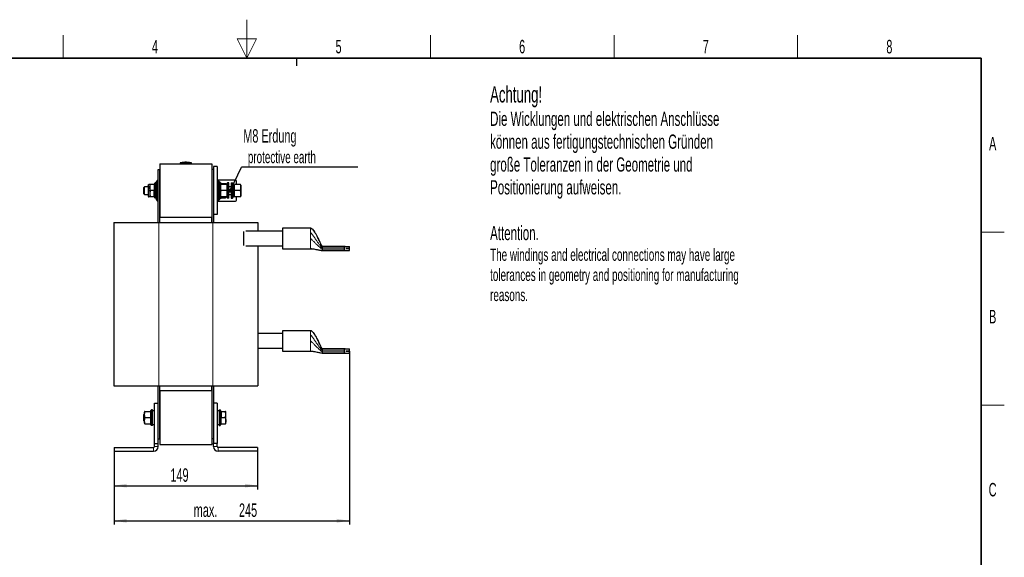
# Model space of a CAD drawing. Header units: millimetres. Extents: x 5 to 418, y 2 to 292.
# Tile 16 of 16: x 158 to 414, y 153 to 292. Entities that reach past the tile are written whole.
import ezdxf

# ---------------------------------------------------------------- set-up
doc = ezdxf.new("R2010")
doc.units = ezdxf.units.MM
doc.layers.add('SLD-0', color=7, linetype='Continuous')
doc.styles.add('SLDTEXTSTYLE0', font='TXT', dxfattribs={"width": 0.605})
doc.dimstyles.new('SLDDIMSTYLE2', dxfattribs={"dimtxt": 3.5, "dimasz": 3.302, "dimexe": 0, "dimexo": 0.0625, "dimgap": 0.875, "dimtad": 1, "dimdec": 0, "dimlfac": 4, "dimrnd": 1e-09, "dimzin": 12, "dimdsep": 46, "dimtxsty": 'SLDTEXTSTYLE0', "dimsah": 1, "dimcen": 0.09, "dimadec": 0, "dimazin": 3, "dimtfac": 1, "dimtofl": 0, "dimtmove": 0, "dimatfit": 3, "dimfxl": 1, "dimfrac": 2, "dimtolj": 1, "dimtzin": 12, "dimarcsym": 0})
doc.dimstyles.new('SLDDIMSTYLE3', dxfattribs={"dimtxt": 0.18, "dimasz": 1.016, "dimexe": 0, "dimexo": 0.0625, "dimgap": 0, "dimtad": 0, "dimtih": 1, "dimtoh": 1, "dimdec": 0, "dimrnd": 1e-09, "dimzin": 0, "dimdsep": 46, "dimtxsty": 'Standard', "dimblk1": 'DOT', "dimblk2": 'DOT', "dimsah": 1, "dimcen": 0.09, "dimadec": 0, "dimazin": 0, "dimtfac": 1.016, "dimtdec": 0, "dimtofl": 0, "dimtmove": 0, "dimatfit": 3, "dimldrblk": 'DOT', "dimfxl": 1, "dimfrac": 2, "dimtolj": 1, "dimtzin": 0, "dimarcsym": 0})

# ---------------------------------------------------------------- blocks, each defined once
blk = doc.blocks.new('_D_3')
at = {"layer": 'SLD-0'}
for p, q in [((182.47, 180.23), (182.47, 170.29)), ((219.79, 180.23), (219.79, 170.29)), ((182.47, 171.29), (219.79, 171.29))]:
    blk.add_line(p, q, dxfattribs=at)
for points in [[(182.47, 171.29), (185.77, 170.78), (185.77, 171.79)], [(219.79, 171.29), (216.49, 171.79), (216.49, 170.78)]]:
    blk.add_solid(points, dxfattribs=at)
at = {"layer": 'SLD-0', "insert": (197.12, 175.8), "char_height": 3.5, "attachment_point": 1, "style": 'SLDTEXTSTYLE0'}
blk.add_mtext('149', dxfattribs=at)
blk = doc.blocks.new('_D_4')
at = {"layer": 'SLD-0'}
for p, q in [((243.69, 206.32), (243.69, 161.16)), ((182.47, 180.23), (182.47, 161.16)), ((182.47, 162.16), (243.69, 162.16))]:
    blk.add_line(p, q, dxfattribs=at)
for points in [[(182.47, 162.16), (185.77, 161.65), (185.77, 162.67)], [(243.69, 162.16), (240.39, 162.67), (240.39, 161.65)]]:
    blk.add_solid(points, dxfattribs=at)
at = {"layer": 'SLD-0', "char_height": 3.5, "attachment_point": 1, "style": 'SLDTEXTSTYLE0'}
for s, insert in [('245', (214.95, 166.67)), ('max.', (203.19, 166.67))]:
    blk.add_mtext(s, dxfattribs=dict(at, insert=insert))
blk = doc.blocks.new('SW_NOTE_0')
at = {"layer": 'SLD-0', "color": 0}
blk.add_line((30.23, 0), (0, 0), dxfattribs=at)
at = {"layer": 'SLD-0', "color": 0, "attachment_point": 1, "style": 'SLDTEXTSTYLE0'}
for s, insert, char_height in [('M8 Erdung', (0.45, 9.85), 3.5), ('protective earth', (1.64, 4.18), 3.175)]:
    blk.add_mtext(s, dxfattribs=dict(at, insert=insert, char_height=char_height))
blk = doc.blocks.new('_Dot')
at = {"color": 0, "linetype": 'ByBlock', "lineweight": -2}
blk.add_line((-0.5, 0), (-1, 0), dxfattribs=at)
at = {"color": 0, "linetype": 'ByBlock', "const_width": 0.5}
blk.add_lwpolyline([(-0.25, 0, 1), (0.25, 0, 1)], format="xyb", close=True, dxfattribs=at)

msp = doc.modelspace()

# ---------------------------------------------------------------- linework, layer by layer
at = {"color": 7, "linetype": 'Continuous', "lineweight": 25}
for p, q in [((194.3408, 255.0342), (194.3408, 241.0342)), ((194.3408, 255.0342), (207.9158, 255.0342)), ((199.6283, 255.0342), (199.6283, 255.1122)), ((200.1592, 255.3336), (199.7638, 255.3028)), ((200.6107, 255.3837), (200.1466, 255.3555)), ((200.6917, 255.3444), (200.1585, 255.3224)), ((200.1585, 255.3385), (200.6917, 255.3444)), ((200.1585, 255.3385), (200.1585, 255.3334)), ((200.1585, 255.3054), (200.1585, 255.3004)), ((200.6924, 255.3783), (200.218, 255.3561)), ((200.8926, 255.3773), (201.9705, 255.3624)), ((201.0671, 255.3501), (202.0618, 255.3408)), ((202.0618, 255.3243), (201.0671, 255.3501)), ((202.0618, 255.3358), (201.3692, 255.3423)), ((202.0736, 255.3595), (201.6102, 255.3858)), ((202.4927, 255.3028), (202.061, 255.3364)), ((202.0618, 255.3408), (202.0618, 255.3358)), ((202.0618, 255.3063), (202.0618, 255.3013)), ((202.6283, 255.0342), (202.6283, 255.1122)), ((207.9158, 255.0342), (207.9158, 241.0342)), ((209.2908, 254.2842), (208.2908, 254.2842)), ((208.2908, 254.2842), (208.2908, 241.7842)), ((209.2908, 254.2842), (209.2908, 241.7842)), ((193.9658, 239.7842), (193.9658, 253.5092)), ((193.9658, 253.5092), (194.3408, 253.5092)), ((194.3408, 239.7842), (194.3408, 253.5092)), ((207.9158, 253.5092), (207.9158, 239.7842)), ((208.2908, 253.5092), (207.9158, 253.5092)), ((190.3825, 249.0342), (190.1908, 248.8425)), ((190.1908, 247.226), (190.1908, 248.8425)), ((191.3658, 249.0342), (190.3825, 249.0342)), ((190.3825, 247.0342), (190.3825, 249.0342)), ((191.3658, 249.4842), (191.4126, 249.6592)), ((191.3658, 249.4842), (191.3658, 246.5842)), ((191.4126, 249.6592), (191.48, 249.6592)), ((191.697, 249.6592), (191.48, 249.6592)), ((191.7408, 248.8467), (191.8322, 249.6592)), ((191.7408, 249.6592), (191.7408, 248.8467)), ((191.7408, 248.8467), (191.7408, 247.2217)), ((191.8322, 248.0342), (191.7408, 248.8467)), ((192.9158, 249.6592), (191.8322, 249.6592)), ((192.9158, 249.6592), (192.9158, 248.0342)), ((192.9515, 249.6592), (192.9158, 249.6592)), ((193.0658, 249.488), (192.9158, 249.5746)), ((192.9515, 249.6592), (192.9607, 249.5486)), ((193.0646, 249.4887), (193.0189, 249.6592)), ((193.0658, 249.9342), (193.1658, 250.0342)), ((193.0658, 246.1342), (193.0658, 249.9342)), ((193.1658, 246.0342), (193.1658, 250.0342)), ((193.4658, 250.0342), (193.1658, 250.0342)), ((193.7158, 250.6592), (193.4658, 250.4092)), ((193.4658, 245.6592), (193.4658, 250.4092)), ((193.9658, 250.6592), (193.7158, 250.6592)), ((193.7158, 250.6592), (193.7158, 245.4092)), ((209.2908, 250.7842), (209.5344, 250.7842)), ((209.5408, 250.6592), (209.2908, 250.6592)), ((209.5344, 250.6592), (209.5344, 250.7842)), ((214.0783, 250.7842), (209.5344, 250.7842)), ((209.7908, 250.4092), (209.5408, 250.6592)), ((209.5408, 248.0342), (209.5408, 250.6592)), ((209.7908, 250.4092), (209.7908, 248.0342)), ((209.7998, 250.1405), (209.7908, 250.1405)), ((209.7908, 250.0342), (210.0908, 250.0342)), ((209.7998, 250.1405), (209.7998, 250.0342)), ((210.1408, 250.1405), (209.7998, 250.1405)), ((210.0908, 250.0342), (210.0908, 246.0342)), ((210.1908, 249.9342), (210.0908, 250.0342)), ((210.1408, 250.1405), (210.1408, 249.9842)), ((210.1908, 249.9342), (210.1908, 246.1342)), ((210.1908, 249.4842), (210.2376, 249.6592)), ((210.1919, 249.4887), (210.1908, 249.488)), ((210.305, 249.6592), (210.2376, 249.6592)), ((211.7765, 249.6592), (210.305, 249.6592)), ((210.3408, 249.9106), (211.4243, 249.9106)), ((210.3408, 249.6592), (210.3408, 249.9106)), ((211.5158, 249.6592), (211.4243, 249.9106)), ((211.4243, 249.9106), (211.4733, 249.6592)), ((211.7765, 249.6592), (211.8437, 249.6592)), ((211.8908, 249.4842), (211.8439, 249.6592)), ((211.8908, 249.9342), (211.9908, 250.0342)), ((211.8908, 246.1342), (211.8908, 249.9342)), ((211.9908, 246.0342), (211.9908, 250.0342)), ((212.2908, 250.0342), (211.9908, 250.0342)), ((212.2908, 246.0342), (212.2908, 250.0342)), ((212.9658, 249.0342), (212.2908, 249.0342)), ((212.9658, 250.0342), (213.2658, 250.0342)), ((212.9658, 250.0342), (212.9658, 246.0342)), ((213.2658, 250.0342), (213.2658, 246.0342)), ((213.3658, 249.9342), (213.2658, 250.0342)), ((213.3658, 249.9342), (213.3658, 246.1342)), ((213.5658, 249.6592), (213.3658, 249.6592)), ((213.5658, 246.4092), (213.5658, 249.6592)), ((213.7158, 249.0842), (213.5658, 249.6592)), ((213.7158, 249.4842), (213.7626, 249.6592)), ((213.7158, 249.4842), (213.7158, 246.5842)), ((213.7626, 249.6592), (213.83, 249.6592)), ((215.3015, 249.6592), (213.83, 249.6592)), ((214.3283, 249.6592), (214.3283, 250.5342)), ((215.4158, 249.4842), (215.3689, 249.6592)), ((215.4158, 249.4842), (215.4158, 246.7785)), ((190.1908, 247.226), (190.3825, 247.0342)), ((190.3825, 247.0342), (191.3658, 247.0342)), ((191.3658, 246.5842), (191.4126, 246.4092)), ((191.4126, 246.4092), (191.48, 246.4092)), ((191.7408, 248.0342), (191.48, 248.0342)), ((191.697, 246.4092), (191.48, 246.4092)), ((191.8322, 248.0342), (191.7408, 247.2217)), ((191.7408, 247.2217), (191.8322, 246.4092)), ((191.7408, 247.2217), (191.7408, 246.4092)), ((192.9158, 248.0342), (191.8322, 248.0342)), ((192.9158, 246.4092), (191.8322, 246.4092)), ((192.9158, 246.4092), (192.9158, 248.0342)), ((192.9158, 246.4939), (193.0658, 246.5805)), ((192.9515, 246.4092), (192.9158, 246.4092)), ((192.9607, 246.5198), (192.9515, 246.4092)), ((193.0189, 246.4092), (193.0646, 246.5798)), ((193.0658, 246.1342), (193.1658, 246.0342)), ((193.4658, 246.0342), (193.1658, 246.0342)), ((209.5408, 245.4092), (209.5408, 248.0342)), ((209.7908, 248.0342), (209.7908, 245.6592)), ((209.7908, 246.0342), (210.0908, 246.0342)), ((209.7998, 245.928), (209.7908, 245.928)), ((209.7998, 246.0342), (209.7998, 245.928)), ((210.1408, 245.928), (209.7998, 245.928)), ((210.1908, 246.1342), (210.0908, 246.0342)), ((210.1408, 246.0842), (210.1408, 245.928)), ((210.1908, 246.5842), (210.2376, 246.4092)), ((210.1908, 246.5805), (210.1919, 246.5798)), ((210.305, 246.4092), (210.2376, 246.4092)), ((211.7765, 248.0342), (210.305, 248.0342)), ((211.7765, 246.4092), (210.305, 246.4092)), ((210.3408, 246.4092), (210.3408, 246.1578)), ((210.3408, 246.1578), (211.4243, 246.1578)), ((211.4243, 246.1578), (211.5158, 246.4092)), ((211.4243, 246.1578), (211.4733, 246.4092)), ((211.7765, 246.4092), (211.8437, 246.4092)), ((211.8439, 246.4092), (211.8908, 246.5842)), ((211.8908, 246.1342), (211.9908, 246.0342)), ((212.2908, 246.0342), (211.9908, 246.0342)), ((212.2908, 247.0342), (212.9658, 247.0342)), ((212.9658, 246.0342), (213.2658, 246.0342)), ((213.3658, 246.1342), (213.2658, 246.0342)), ((213.5658, 246.4092), (213.3658, 246.4092)), ((213.7158, 246.9842), (213.5658, 246.4092)), ((213.7158, 246.5842), (213.7626, 246.4092)), ((213.7626, 246.4092), (213.83, 246.4092)), ((215.3015, 248.0342), (213.83, 248.0342)), ((215.3015, 246.4092), (213.83, 246.4092)), ((214.3283, 245.5342), (214.3283, 246.4092)), ((215.3689, 246.4092), (215.4158, 246.5842)), ((215.4158, 246.7785), (215.4158, 246.5842)), ((193.4658, 245.6592), (193.7158, 245.4092)), ((193.7158, 245.4092), (193.9658, 245.4092)), ((209.2908, 245.4092), (209.5408, 245.4092)), ((209.2908, 245.2842), (209.5344, 245.2842)), ((209.5344, 245.2842), (209.5344, 245.4092)), ((209.5344, 245.2842), (214.0783, 245.2842)), ((209.5408, 245.4092), (209.7908, 245.6592)), ((207.9158, 241.0342), (194.3408, 241.0342)), ((194.3408, 239.7842), (194.3408, 241.0342)), ((207.9158, 239.7842), (207.9158, 241.0342)), ((209.2908, 241.7842), (208.2908, 241.7842)), ((208.2908, 241.7842), (208.2908, 239.7842)), ((182.3783, 239.7842), (182.3783, 197.2342)), ((182.3783, 239.7842), (194.1283, 239.7842)), ((194.1283, 239.7842), (208.1283, 239.7842)), ((208.1283, 239.7842), (219.8783, 239.7842)), ((219.8783, 239.7842), (219.8783, 237.4989)), ((233.5658, 238.2614), (226.3158, 238.2614)), ((226.3158, 238.2614), (226.3158, 232.9364)), ((216.1283, 237.392), (216.1283, 233.8058)), ((226.3158, 237.4989), (216.7551, 237.4989)), ((216.7551, 233.6989), (226.3158, 233.6989)), ((219.8783, 233.6989), (219.8783, 197.2342)), ((242.6075, 233.5114), (236.6908, 233.5114)), ((242.3445, 233.1531), (242.3445, 232.7947)), ((242.6075, 233.5114), (243.6908, 233.5114)), ((243.6908, 232.9751), (243.6908, 233.5114)), ((226.3158, 232.9364), (233.5658, 232.9364)), ((236.6908, 232.4364), (242.6075, 232.4364)), ((242.6075, 232.4364), (243.6908, 232.4364)), ((242.725, 232.9726), (242.725, 232.9751)), ((242.725, 232.9751), (243.6908, 232.9751)), ((243.6908, 232.9726), (242.725, 232.9726)), ((243.6908, 232.4364), (243.6908, 232.9726)), ((226.3158, 210.8421), (219.8783, 210.8421)), ((233.5658, 211.6046), (226.3158, 211.6046)), ((226.3158, 211.6046), (226.3158, 206.2796)), ((219.8783, 207.0421), (226.3158, 207.0421)), ((226.3158, 206.2796), (233.5658, 206.2796)), ((242.6075, 206.8546), (236.6908, 206.8546)), ((236.6908, 205.7796), (242.6075, 205.7796)), ((242.3445, 206.4963), (242.3445, 206.1379)), ((242.6075, 206.8546), (243.6908, 206.8546)), ((242.6075, 205.7796), (243.6908, 205.7796)), ((242.725, 206.3159), (242.725, 206.3184)), ((242.725, 206.3184), (243.6908, 206.3184)), ((243.6908, 206.3159), (242.725, 206.3159)), ((243.6908, 206.3184), (243.6908, 206.8546)), ((243.6908, 205.7796), (243.6908, 206.3159)), ((182.3783, 197.2342), (194.1283, 197.2342)), ((193.9658, 192.7342), (193.9658, 197.2342)), ((194.1283, 197.2342), (208.1283, 197.2342)), ((194.3408, 183.5092), (194.3408, 197.2342)), ((194.3408, 195.9842), (194.3408, 197.2342)), ((207.9158, 197.2342), (207.9158, 183.5092)), ((207.9158, 195.9842), (207.9158, 197.2342)), ((208.1283, 197.2342), (219.8783, 197.2342)), ((208.2908, 197.2342), (208.2908, 192.7342)), ((207.9158, 195.9842), (194.3408, 195.9842)), ((194.3408, 195.9842), (194.3408, 181.9842)), ((207.9158, 195.9842), (207.9158, 181.9842)), ((192.9658, 182.2342), (192.9658, 192.7342)), ((192.9658, 192.7342), (193.9658, 192.7342)), ((193.9658, 182.2342), (193.9658, 192.7342)), ((209.2908, 192.7342), (208.2908, 192.7342)), ((208.2908, 192.7342), (208.2908, 182.2342)), ((209.2908, 192.7342), (209.2908, 182.2342)), ((190.3658, 189.9675), (190.1908, 189.7925)), ((190.1908, 188.9842), (190.1908, 189.7925)), ((190.4126, 190.6092), (190.3658, 190.4342)), ((190.3658, 190.24), (190.3658, 190.4342)), ((190.3658, 187.5342), (190.3658, 190.24)), ((190.48, 190.6092), (190.4128, 190.6092)), ((190.48, 190.6092), (191.9515, 190.6092)), ((191.9515, 190.6092), (192.0189, 190.6092)), ((192.0658, 190.4342), (192.0189, 190.6092)), ((192.0658, 190.8842), (192.1658, 190.9842)), ((192.0658, 187.0842), (192.0658, 190.8842)), ((192.1658, 186.9842), (192.1658, 190.9842)), ((192.4658, 190.9842), (192.1658, 190.9842)), ((192.4658, 186.9842), (192.4658, 190.9842)), ((192.9658, 190.7342), (192.4658, 190.7342)), ((209.7908, 190.7342), (209.2908, 190.7342)), ((209.7908, 190.9842), (210.0908, 190.9842)), ((209.7908, 190.9842), (209.7908, 186.9842)), ((210.0908, 190.9842), (210.0908, 186.9842)), ((210.1908, 190.8842), (210.0908, 190.9842)), ((210.1908, 190.8842), (210.1908, 187.0842)), ((210.3408, 190.5246), (210.1908, 190.438)), ((210.3408, 190.6092), (210.3408, 188.9842)), ((210.3408, 190.6092), (211.4243, 190.6092)), ((211.5158, 189.7967), (211.4243, 190.6092)), ((211.4243, 188.9842), (211.5158, 189.7967)), ((211.5158, 189.7967), (211.5158, 190.6092)), ((211.5158, 188.1717), (211.5158, 189.7967)), ((190.1908, 188.176), (190.1908, 188.9842)), ((190.1908, 188.176), (190.3658, 188.001)), ((190.3658, 187.5342), (190.4126, 187.3592)), ((190.48, 187.3592), (190.4128, 187.3592)), ((190.48, 188.9842), (191.9515, 188.9842)), ((190.48, 187.3592), (191.9515, 187.3592)), ((191.9515, 187.3592), (192.0189, 187.3592)), ((192.0658, 187.5342), (192.0189, 187.3592)), ((192.0658, 187.0842), (192.1658, 186.9842)), ((192.4658, 186.9842), (192.1658, 186.9842)), ((192.4658, 187.2342), (192.9658, 187.2342)), ((209.2908, 187.2342), (209.7908, 187.2342)), ((209.7908, 186.9842), (210.0908, 186.9842)), ((210.1908, 187.0842), (210.0908, 186.9842)), ((210.1908, 187.5305), (210.3408, 187.4439)), ((210.3408, 188.9842), (211.4243, 188.9842)), ((210.3408, 187.3592), (210.3408, 188.9842)), ((210.3408, 187.3592), (211.4243, 187.3592)), ((211.4243, 188.9842), (211.5158, 188.1717)), ((211.5158, 188.1717), (211.4243, 187.3592)), ((211.5158, 187.3592), (211.5158, 188.1717)), ((192.9658, 182.2342), (193.9658, 182.2342)), ((192.9658, 181.4842), (192.9658, 182.2342)), ((193.9658, 183.5092), (194.3408, 183.5092)), ((193.9658, 181.4842), (193.9658, 182.2342)), ((194.3408, 181.9842), (207.9158, 181.9842)), ((208.2908, 183.5092), (207.9158, 183.5092)), ((208.2908, 181.4842), (208.2908, 182.2342)), ((209.2908, 182.2342), (208.2908, 182.2342)), ((209.2908, 181.4842), (209.2908, 182.2342)), ((182.4658, 181.2342), (182.4658, 180.2342)), ((182.4658, 181.2342), (192.7158, 181.2342)), ((182.4658, 180.2342), (192.7158, 180.2342)), ((219.7908, 181.2342), (209.5408, 181.2342)), ((219.7908, 180.2342), (209.5408, 180.2342)), ((219.7908, 181.2342), (219.7908, 180.2342))]:
    msp.add_line(p, q, dxfattribs=at)
at = {"color": 7, "linetype": 'Continuous', "lineweight": 18}
for p, q in [((199.8762, 255.2872), (199.8783, 255.1122)), ((199.8783, 255.0342), (199.8783, 255.1122)), ((202.3803, 255.2872), (202.3783, 255.1122)), ((202.3783, 255.0342), (202.3783, 255.1122)), ((202.4563, 255.2872), (202.4766, 255.3049)), ((192.9912, 246.5374), (192.9515, 246.4092)), ((211.8908, 246.7785), (211.7765, 246.4092)), ((215.4158, 246.7785), (215.3015, 246.4092)), ((194.1283, 239.7842), (194.1283, 197.2342)), ((208.1283, 239.7842), (208.1283, 197.2342)), ((233.5658, 238.2561), (233.5658, 238.2614)), ((233.5658, 237.0317), (233.5658, 237.1639)), ((236.6908, 233.2697), (236.6908, 233.1531)), ((236.6908, 233.1531), (236.6908, 232.7947)), ((236.6908, 233.1531), (242.3445, 233.1531)), ((233.5658, 232.9364), (233.5658, 232.9417)), ((242.3445, 232.7947), (236.6908, 232.7947)), ((233.5658, 211.5994), (233.5658, 211.6046)), ((233.5658, 210.3749), (233.5658, 210.5071)), ((233.5658, 206.2796), (233.5658, 206.2849)), ((236.6908, 206.613), (236.6908, 206.4963)), ((236.6908, 206.4963), (236.6908, 206.1379)), ((236.6908, 206.4963), (242.3445, 206.4963)), ((242.3445, 206.1379), (236.6908, 206.1379)), ((190.3658, 190.24), (190.48, 190.6092)), ((192.7158, 180.2342), (192.7158, 181.2342)), ((192.9658, 181.4842), (193.9658, 181.4842)), ((208.2908, 181.4842), (209.2908, 181.4842)), ((209.5408, 181.2342), (209.5408, 180.2342))]:
    msp.add_line(p, q, dxfattribs=at)
at = {"color": 7, "linetype": 'Continuous', "lineweight": 25}
for centre, radius, start, end in [((199.8033, 255.1315), 0.175, 97.642337, 180), ((202.4533, 255.1315), 0.175, 360, 82.373112), ((214.0783, 250.5342), 0.25, 0, 90), ((214.0783, 245.5342), 0.25, 270, 360), ((192.7158, 181.4842), 1.25, 270, 0), ((192.7158, 181.4842), 0.25, 270, 0), ((209.5408, 181.4842), 1.25, 180, 270), ((209.5408, 181.4842), 0.25, 180, 270)]:
    msp.add_arc(centre, radius, start, end, dxfattribs=at)
at = {"color": 7, "linetype": 'Continuous', "lineweight": 18}
for centre, start, end in [((199.8032, 255.1122), 90.989679, 179.997938), ((202.4533, 255.1122), 0.002064, 89.009565)]:
    msp.add_arc(centre, 0.175, start, end, dxfattribs=at)
for points, knots in [([(199.8783, 255.1122), (199.8501, 255.1121), (199.7939, 255.1119), (199.719, 255.1118), (199.6625, 255.1119), (199.6325, 255.112), (199.6295, 255.1121), (199.6283, 255.1122)], [0, 0, 0, 0, 0.214672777, 0.429352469, 0.644026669, 0.858695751, 1, 1, 1, 1]), ([(199.7799, 255.3049), (199.7799, 255.3049), (199.7732, 255.3109), (199.7867, 255.299), (199.8002, 255.2872)], [0, 0, 0, 0, 0.00007407, 1, 1, 1, 1]), ([(199.8002, 255.2872), (199.8007, 255.2871), (199.8017, 255.287), (199.811, 255.2868), (199.8282, 255.2868), (199.8508, 255.2869), (199.8677, 255.2871), (199.8762, 255.2872)], [0, 0, 0, 0, 0.14056698, 0.35532785, 0.57084385, 0.7860438, 1, 1, 1, 1]), ([(199.8762, 255.2872), (200.1604, 255.2899), (200.7288, 255.2953), (201.5636, 255.2951), (202.1141, 255.2897), (202.3803, 255.2872)], [0, 0, 0, 0, 0.34049866, 0.68104892, 1, 1, 1, 1]), ([(202.3783, 255.1122), (202.1124, 255.1149), (201.5629, 255.1204), (200.7295, 255.1206), (200.162, 255.115), (199.8783, 255.1122)], [0, 0, 0, 0, 0.31897789, 0.65947635, 1, 1, 1, 1]), ([(202.6283, 255.1122), (202.6255, 255.1121), (202.62, 255.1119), (202.5769, 255.1119), (202.5134, 255.1119), (202.4431, 255.112), (202.3967, 255.1121), (202.3783, 255.1122)], [0, 0, 0, 0, 0.21467234, 0.42935197, 0.64402607, 0.85869541, 1, 1, 1, 1]), ([(202.3803, 255.2872), (202.3859, 255.2871), (202.3999, 255.287), (202.4211, 255.2868), (202.4403, 255.2868), (202.4535, 255.2869), (202.4553, 255.2871), (202.4563, 255.2872)], [0, 0, 0, 0, 0.140656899, 0.355503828, 0.57103286, 0.786171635, 1, 1, 1, 1]), ([(236.6908, 233.1531), (236.678, 233.1547), (236.649, 233.1585), (236.5932, 233.1876), (236.4869, 233.2659), (236.2576, 233.5025), (235.9267, 233.9212), (235.5045, 234.5009), (235.0297, 235.1795), (234.5252, 235.9015), (234.0355, 236.5966), (233.7105, 236.9891), (233.5658, 237.1639)], [0, 0, 0, 0, 0.00709907, 0.01614109, 0.03484244, 0.08191483, 0.20376045, 0.34266839, 0.49761046, 0.68625499, 0.8602833, 1, 1, 1, 1]), ([(236.6908, 232.7947), (236.6754, 232.7963), (236.6407, 232.7998), (236.5865, 232.8209), (236.4854, 232.871), (236.2647, 233.022), (235.9348, 233.3016), (235.5135, 233.6931), (235.0403, 234.1553), (234.5359, 234.6578), (234.042, 235.1537), (233.7128, 235.4615), (233.5658, 235.5989)], [0, 0, 0, 0, 0.01046707, 0.02372804, 0.03999968, 0.08999864, 0.21452762, 0.35355618, 0.50696353, 0.69233443, 0.86259068, 1, 1, 1, 1]), ([(236.6908, 232.4364), (236.6754, 232.4368), (236.6403, 232.4378), (236.586, 232.4436), (236.484, 232.4572), (236.261, 232.4977), (235.9284, 232.5694), (235.5045, 232.6637), (235.0286, 232.7667), (234.5234, 232.8615), (234.0325, 232.9395), (233.7099, 232.941), (233.5658, 232.9417)], [0, 0, 0, 0, 0.00997524, 0.02273756, 0.03852512, 0.08747509, 0.21056114, 0.34891513, 0.50236054, 0.68878221, 0.86096506, 1, 1, 1, 1]), ([(236.6908, 206.4963), (236.678, 206.4979), (236.649, 206.5018), (236.5932, 206.5308), (236.4869, 206.6092), (236.2576, 206.8457), (235.9267, 207.2644), (235.5045, 207.8441), (235.0297, 208.5227), (234.5252, 209.2447), (234.0355, 209.9398), (233.7105, 210.3323), (233.5658, 210.5071)], [0, 0, 0, 0, 0.00709907, 0.01614109, 0.03484244, 0.08191483, 0.20376045, 0.34266839, 0.49761046, 0.68625499, 0.8602833, 1, 1, 1, 1]), ([(236.6908, 206.1379), (236.6754, 206.1395), (236.6407, 206.143), (236.5865, 206.1641), (236.4854, 206.2142), (236.2647, 206.3652), (235.9348, 206.6449), (235.5135, 207.0363), (235.0403, 207.4985), (234.5359, 208.001), (234.042, 208.497), (233.7128, 208.8047), (233.5658, 208.9421)], [0, 0, 0, 0, 0.01046707, 0.02372804, 0.03999968, 0.08999864, 0.21452762, 0.35355618, 0.50696353, 0.69233443, 0.86259068, 1, 1, 1, 1]), ([(236.6908, 205.7796), (236.6754, 205.78), (236.6403, 205.781), (236.586, 205.7868), (236.484, 205.8005), (236.261, 205.8409), (235.9284, 205.9126), (235.5045, 206.0069), (235.0286, 206.1099), (234.5234, 206.2047), (234.0325, 206.2827), (233.7099, 206.2842), (233.5658, 206.2849)], [0, 0, 0, 0, 0.00997524, 0.02273756, 0.03852512, 0.08747509, 0.21056114, 0.34891513, 0.50236054, 0.68878221, 0.86096506, 1, 1, 1, 1])]:
    msp.add_open_spline(points, degree=3, knots=knots, dxfattribs=at)
at = {"color": 7, "linetype": 'Continuous', "lineweight": 25}
for points, knots in [([(200.1585, 255.3054), (200.4188, 255.3111), (201.0532, 255.3252), (201.6877, 255.3133), (202.0618, 255.3063)], [0, 0, 0, 0, 0.41032951, 1, 1, 1, 1]), ([(202.0618, 255.3013), (201.8016, 255.3068), (201.1672, 255.3202), (200.5328, 255.3077), (200.1585, 255.3004)], [0, 0, 0, 0, 0.41007635, 1, 1, 1, 1]), ([(201.2918, 255.4038), (201.2312, 255.4088), (201.1002, 255.4198), (200.9692, 255.4077), (200.8987, 255.4012)], [0, 0, 0, 0, 0.46211701, 1, 1, 1, 1]), ([(201.9705, 255.3624), (201.7103, 255.386), (201.3985, 255.4144), (201.0867, 255.3972), (201.0351, 255.3944)], [0, 0, 0, 0, 0.83462858, 1, 1, 1, 1]), ([(191.48, 248.0342), (191.4463, 248.305), (191.379, 248.8467), (191.4463, 249.3884), (191.48, 249.6592)], [0, 0, 0, 0, 0.4999949, 1, 1, 1, 1]), ([(191.8322, 249.6592), (191.8305, 249.6592), (191.7745, 249.6592), (191.7573, 249.6592), (191.7408, 249.6592)], [0, 0, 0, 0, 0.031485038, 1, 1, 1, 1]), ([(193.0187, 249.6592), (193.0188, 249.6592), (193.0412, 249.6592), (192.9963, 249.6592), (192.9515, 249.6592)], [0, 0, 0, 0, 0.00174644, 1, 1, 1, 1]), ([(210.305, 248.0342), (210.2713, 248.305), (210.204, 248.8467), (210.2713, 249.3884), (210.305, 249.6592)], [0, 0, 0, 0, 0.4999949, 1, 1, 1, 1]), ([(211.7765, 249.6592), (211.8102, 249.3884), (211.8775, 248.8467), (211.8102, 248.3051), (211.7765, 248.0342)], [0, 0, 0, 0, 0.4999949, 1, 1, 1, 1]), ([(213.83, 248.0342), (213.7963, 248.305), (213.729, 248.8467), (213.7963, 249.3884), (213.83, 249.6592)], [0, 0, 0, 0, 0.499994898, 1, 1, 1, 1]), ([(215.3015, 249.6592), (215.3352, 249.3884), (215.4025, 248.8467), (215.3352, 248.3051), (215.3015, 248.0342)], [0, 0, 0, 0, 0.4999949, 1, 1, 1, 1]), ([(215.3687, 249.6592), (215.3688, 249.6592), (215.3912, 249.6592), (215.3463, 249.6592), (215.3015, 249.6592)], [0, 0, 0, 0, 0.00174644, 1, 1, 1, 1]), ([(191.48, 246.4092), (191.4463, 246.68), (191.379, 247.2217), (191.4463, 247.7634), (191.48, 248.0342)], [0, 0, 0, 0, 0.4999949, 1, 1, 1, 1]), ([(191.8322, 246.4092), (191.8305, 246.4092), (191.7745, 246.4092), (191.7573, 246.4092), (191.7408, 246.4092)], [0, 0, 0, 0, 0.031485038, 1, 1, 1, 1]), ([(193.0187, 246.4092), (193.0188, 246.4092), (193.0412, 246.4092), (192.9963, 246.4092), (192.9515, 246.4092)], [0, 0, 0, 0, 0.001746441, 1, 1, 1, 1]), ([(210.305, 246.4092), (210.2713, 246.68), (210.204, 247.2217), (210.2713, 247.7634), (210.305, 248.0342)], [0, 0, 0, 0, 0.4999949, 1, 1, 1, 1]), ([(211.7765, 248.0342), (211.8102, 247.7634), (211.8775, 247.2217), (211.8102, 246.6801), (211.7765, 246.4092)], [0, 0, 0, 0, 0.4999949, 1, 1, 1, 1]), ([(213.83, 246.4092), (213.7963, 246.68), (213.729, 247.2217), (213.7963, 247.7634), (213.83, 248.0342)], [0, 0, 0, 0, 0.4999949, 1, 1, 1, 1]), ([(215.3015, 248.0342), (215.3352, 247.7634), (215.4025, 247.2217), (215.3352, 246.6801), (215.3015, 246.4092)], [0, 0, 0, 0, 0.4999949, 1, 1, 1, 1]), ([(215.3687, 246.4092), (215.3688, 246.4092), (215.3912, 246.4092), (215.3463, 246.4092), (215.3015, 246.4092)], [0, 0, 0, 0, 0.00174644, 1, 1, 1, 1]), ([(236.5374, 233.6433), (236.4683, 233.7522), (236.3184, 233.9883), (236.1335, 234.375), (235.8515, 234.9657), (235.5442, 235.6293), (235.1666, 236.3916), (234.7801, 237.1004), (234.3791, 237.7192), (233.9972, 238.0952), (233.7546, 238.2377), (233.6271, 238.2537), (233.5658, 238.2614)], [0, 0, 0, 0, 0.06929024, 0.15024674, 0.22810514, 0.42076137, 0.54073795, 0.68253758, 0.85251865, 0.9319948, 0.96727922, 1, 1, 1, 1]), ([(233.5658, 238.2561), (233.6787, 238.2212), (233.9263, 238.1444), (234.2639, 237.7796), (234.6314, 237.2733), (235.0129, 236.615), (235.4154, 235.8339), (235.8003, 235.034), (236.1089, 234.3903), (236.3317, 233.9621), (236.4657, 233.734), (236.567, 233.5902), (236.6383, 233.5283), (236.6717, 233.5132), (236.6847, 233.512), (236.6908, 233.5114)], [0, 0, 0, 0, 0.07815907, 0.17141855, 0.27918581, 0.41905409, 0.56403557, 0.72188794, 0.857226, 0.91147673, 0.95419963, 0.9837127, 0.99423032, 0.9973255, 1, 1, 1, 1]), ([(242.3445, 233.1531), (242.3468, 233.1873), (242.3514, 233.2556), (242.3857, 233.3477), (242.437, 233.4275), (242.5089, 233.4897), (242.5693, 233.5105), (242.6034, 233.5113), (242.6075, 233.5114)], [0, 0, 0, 0, 0.16254147, 0.32450404, 0.49984471, 0.71179528, 0.96472267, 1, 1, 1, 1]), ([(233.5658, 232.9364), (233.7309, 232.9269), (234.0971, 232.9057), (234.6698, 232.8063), (235.3637, 232.6728), (235.9668, 232.549), (236.4341, 232.4577), (236.6175, 232.4425), (236.6908, 232.4364)], [0, 0, 0, 0, 0.15650481, 0.34713791, 0.54969378, 0.82581864, 0.9304017, 1, 1, 1, 1]), ([(242.6075, 232.4364), (242.5728, 232.4424), (242.5045, 232.4543), (242.4197, 232.5385), (242.365, 232.6456), (242.3458, 232.7336), (242.3447, 232.784), (242.3445, 232.7947)], [0, 0, 0, 0, 0.28972657, 0.57016437, 0.75890001, 0.94889426, 1, 1, 1, 1]), ([(236.5374, 206.9865), (236.4683, 207.0954), (236.3184, 207.3315), (236.1335, 207.7182), (235.8515, 208.3089), (235.5442, 208.9725), (235.1666, 209.7348), (234.7801, 210.4436), (234.3791, 211.0624), (233.9972, 211.4384), (233.7546, 211.5809), (233.6271, 211.5969), (233.5658, 211.6046)], [0, 0, 0, 0, 0.06929024, 0.15024674, 0.22810514, 0.42076137, 0.54073795, 0.68253758, 0.85251865, 0.9319948, 0.96727922, 1, 1, 1, 1]), ([(233.5658, 211.5994), (233.6787, 211.5644), (233.9263, 211.4876), (234.2639, 211.1228), (234.6314, 210.6165), (235.0129, 209.9582), (235.4154, 209.1771), (235.8003, 208.3772), (236.1089, 207.7335), (236.3317, 207.3054), (236.4657, 207.0772), (236.567, 206.9334), (236.6383, 206.8715), (236.6717, 206.8564), (236.6847, 206.8552), (236.6908, 206.8546)], [0, 0, 0, 0, 0.07815907, 0.17141855, 0.27918581, 0.41905409, 0.56403557, 0.72188794, 0.857226, 0.91147673, 0.95419963, 0.9837127, 0.99423032, 0.9973255, 1, 1, 1, 1]), ([(233.5658, 206.2796), (233.7309, 206.2701), (234.0971, 206.249), (234.6698, 206.1495), (235.3637, 206.016), (235.9668, 205.8922), (236.4341, 205.801), (236.6175, 205.7857), (236.6908, 205.7796)], [0, 0, 0, 0, 0.15650481, 0.34713791, 0.54969378, 0.82581864, 0.9304017, 1, 1, 1, 1]), ([(242.3445, 206.4963), (242.3468, 206.5305), (242.3514, 206.5989), (242.3857, 206.691), (242.437, 206.7707), (242.5089, 206.8329), (242.5693, 206.8537), (242.6034, 206.8545), (242.6075, 206.8546)], [0, 0, 0, 0, 0.16254147, 0.32450404, 0.49984471, 0.71179528, 0.96472267, 1, 1, 1, 1]), ([(242.6075, 205.7796), (242.5728, 205.7856), (242.5045, 205.7975), (242.4197, 205.8817), (242.365, 205.9888), (242.3458, 206.0768), (242.3447, 206.1272), (242.3445, 206.1379)], [0, 0, 0, 0, 0.28972657, 0.57016437, 0.75890001, 0.94889426, 1, 1, 1, 1]), ([(190.48, 188.9842), (190.4463, 189.255), (190.379, 189.7967), (190.4463, 190.3384), (190.48, 190.6092)], [0, 0, 0, 0, 0.4999949, 1, 1, 1, 1]), ([(191.9515, 190.6092), (191.9852, 190.3384), (192.0525, 189.7967), (191.9852, 189.2551), (191.9515, 188.9842)], [0, 0, 0, 0, 0.4999949, 1, 1, 1, 1]), ([(211.5158, 190.6092), (211.5055, 190.6092), (211.4919, 190.6092), (211.4376, 190.6092), (211.4243, 190.6092)], [0, 0, 0, 0, 0.75467667, 1, 1, 1, 1]), ([(190.48, 187.3592), (190.4463, 187.63), (190.379, 188.1717), (190.4463, 188.7134), (190.48, 188.9842)], [0, 0, 0, 0, 0.4999949, 1, 1, 1, 1]), ([(191.9515, 188.9842), (191.9852, 188.7134), (192.0525, 188.1717), (191.9852, 187.6301), (191.9515, 187.3592)], [0, 0, 0, 0, 0.4999949, 1, 1, 1, 1]), ([(211.5158, 187.3592), (211.5055, 187.3592), (211.4919, 187.3592), (211.4376, 187.3592), (211.4243, 187.3592)], [0, 0, 0, 0, 0.75467667, 1, 1, 1, 1])]:
    msp.add_open_spline(points, degree=3, knots=knots, dxfattribs=at)
at = {"color": 7, "linetype": 'Continuous', "lineweight": 18}
for points in [[(233.5658, 237.1639), (233.5658, 237.3146), (233.5658, 237.616), (233.5658, 237.9485), (233.5658, 238.1824), (233.5658, 238.2315), (233.5658, 238.2561)], [(233.5658, 235.5989), (233.5658, 235.8527), (233.5658, 236.3602), (233.5658, 236.8079), (233.5658, 237.0317)], [(233.5658, 232.9417), (233.5658, 232.9613), (233.5658, 233.0005), (233.5658, 233.1766), (233.5658, 233.4318), (233.5658, 233.7655), (233.5658, 234.1638), (233.5658, 234.613), (233.5658, 235.097), (233.5658, 235.4316), (233.5658, 235.5989)], [(236.6908, 233.5114), (236.6908, 233.5081), (236.6908, 233.5014), (236.6908, 233.449), (236.6908, 233.3715), (236.6908, 233.3037), (236.6908, 233.2697)], [(236.6908, 232.7947), (236.6908, 232.7478), (236.6908, 232.6539), (236.6908, 232.5354), (236.6908, 232.4526), (236.6908, 232.4418), (236.6908, 232.4364)], [(233.5658, 210.5071), (233.5658, 210.6578), (233.5658, 210.9592), (233.5658, 211.2917), (233.5658, 211.5256), (233.5658, 211.5748), (233.5658, 211.5994)], [(233.5658, 208.9421), (233.5658, 209.1959), (233.5658, 209.7034), (233.5658, 210.1511), (233.5658, 210.3749)], [(233.5658, 206.2849), (233.5658, 206.3045), (233.5658, 206.3437), (233.5658, 206.5198), (233.5658, 206.775), (233.5658, 207.1088), (233.5658, 207.507), (233.5658, 207.9562), (233.5658, 208.4402), (233.5658, 208.7748), (233.5658, 208.9421)], [(236.6908, 206.8546), (236.6908, 206.8513), (236.6908, 206.8446), (236.6908, 206.7922), (236.6908, 206.7148), (236.6908, 206.6469), (236.6908, 206.613)], [(236.6908, 206.1379), (236.6908, 206.091), (236.6908, 205.9971), (236.6908, 205.8786), (236.6908, 205.7958), (236.6908, 205.785), (236.6908, 205.7796)]]:
    msp.add_open_spline(points, degree=3, dxfattribs=at)
at = {"layer": 'SLD-0', "lineweight": 18}
for p, q in [((217, 292.5), (217, 282.5)), ((169.25, 282.5), (169.25, 288.5)), ((219.5, 287.5), (214.5, 287.5)), ((214.5, 287.5), (217, 282.5)), ((217, 282.5), (219.5, 287.5)), ((264.75, 282.5), (264.75, 288.5)), ((312.5, 282.5), (312.5, 288.5)), ((360.25, 282.5), (360.25, 288.5)), ((408, 237.25), (414, 237.25)), ((408, 192.25), (414, 192.25))]:
    msp.add_line(p, q, dxfattribs=at)
at = {"layer": 'SLD-0', "lineweight": 35}
for p, q in [((408, 282.5), (26, 282.5)), ((408, 12), (408, 282.5))]:
    msp.add_line(p, q, dxfattribs=at)
at = {"layer": 'SLD-0'}
msp.add_line((230, 280.5), (230, 282.5), dxfattribs=at)
msp.add_line((230, 280.5), (230, 282.5), dxfattribs=at)

# ---------------------------------------------------------------- block references
msp.add_blockref('SW_NOTE_0', (215.6218, 254.1692), dxfattribs=at)

# ---------------------------------------------------------------- texts
at = {"layer": 'SLD-0', "style": 'SLDTEXTSTYLE0'}
for s, insert, char_height, attachment_point in [('4', (193.1027, 287.243), 3.5, 2), ('5', (240.8527, 287.243), 3.5, 2), ('6', (288.6027, 287.243), 3.5, 2), ('7', (336.3527, 287.243), 3.5, 2), ('8', (384.1027, 287.243), 3.5, 2), ('Achtung!', (280.2711, 275.1916), 4.23333, 1), ('Die Wicklungen und elektrischen Anschlüsse', (280.2711, 268.5706), 3.704167, 1), ('können aus fertigungstechnischen Gründen', (280.2711, 262.6317), 3.704167, 1), ('A', (410.9816, 262.0011), 3.5, 2), ('große Toleranzen in der Geometrie und', (280.2711, 256.6928), 3.704167, 1), ('Positionierung aufweisen.', (280.2711, 250.7539), 3.704167, 1), ('Attention.', (280.2711, 238.8613), 3.70417, 1), ('The windings and electrical connections may have large', (280.2711, 232.9479), 3.175, 1), ('tolerances in geometry and positioning for manufacturing', (280.2711, 227.7146), 3.175, 1), ('reasons.', (280.2711, 222.4813), 3.175, 1), ('B', (410.9816, 217.0011), 3.5, 2), ('C', (410.9597, 172.0011), 3.5, 2)]:
    msp.add_mtext(s, dxfattribs=dict(at, insert=insert, char_height=char_height, attachment_point=attachment_point))

# ---------------------------------------------------------------- dimensions: what is measured, and where the dimension line sits
at = {"layer": 'SLD-0'}
dim = msp.add_linear_dim(base=(243.6908, 162.1571), p1=(182.4658, 180.2342), p2=(243.6908, 206.3159), text='max. <>', dimstyle='SLDDIMSTYLE2', dxfattribs=at)
dim.commit()
dim.dimension.update_dxf_attribs({"geometry": '_D_4', "text_midpoint": (213.0783, 162.1571), "dimtype": 160})
dim = msp.add_linear_dim(base=(219.7908, 171.2859), p1=(182.4658, 180.2342), p2=(219.7908, 180.2342), dimstyle='SLDDIMSTYLE2', dxfattribs=at)
dim.commit()
dim.dimension.update_dxf_attribs({"geometry": '_D_3', "text_midpoint": (201.1283, 171.2859), "dimtype": 160})

# ---------------------------------------------------------------- leaders
msp.add_leader([(212.6547, 248.0113), (215.6218, 254.1692)], dimstyle='SLDDIMSTYLE3', dxfattribs=at)

doc.saveas('drawing.dxf')
